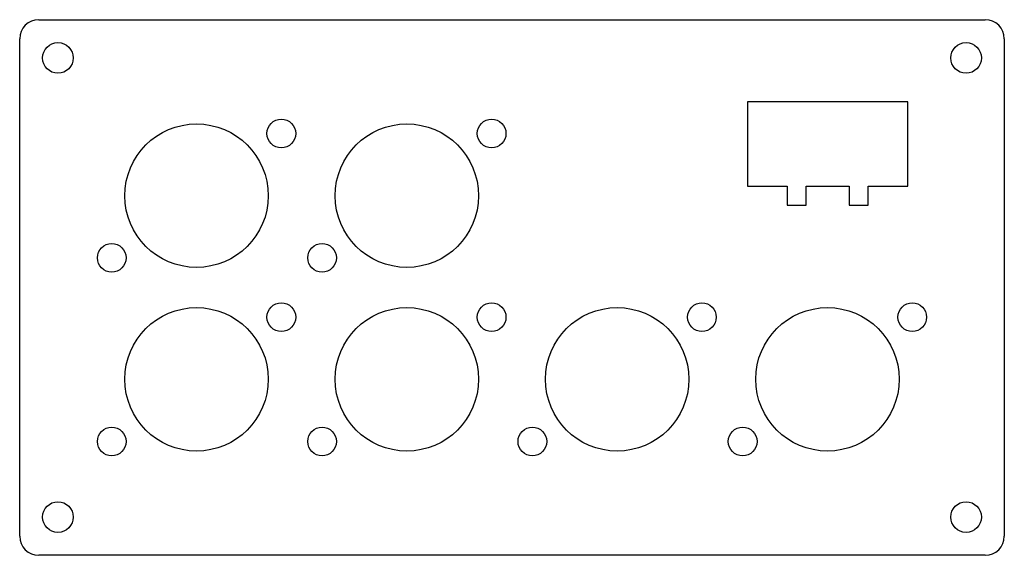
# Model space of a CAD drawing. Extents: x -2 to 101, y -54 to 2.
import ezdxf

# ---------------------------------------------------------------- set-up
doc = ezdxf.new("R2010")
doc.units = 0
doc.layers.add('INTERIOR_LOOPS', color=7, linetype='CONTINUOUS')
doc.layers.add('OUTER_LOOP', color=7, linetype='CONTINUOUS')

msp = doc.modelspace()

# ---------------------------------------------------------------- linework, layer by layer
at = {"layer": 'INTERIOR_LOOPS', "color": 7, "linetype": 'CONTINUOUS', "ltscale": 25.4}
for p, q in [((74.12, -6.6), (74.12, -15.4)), ((90.92, -6.6), (74.12, -6.6)), ((90.92, -15.4), (90.92, -6.6)), ((74.12, -15.4), (78.27, -15.4)), ((78.27, -15.4), (78.27, -17.4)), ((80.27, -17.4), (80.27, -15.4)), ((80.27, -15.4), (84.77, -15.4)), ((84.77, -15.4), (84.77, -17.4)), ((86.77, -15.4), (90.92, -15.4)), ((86.77, -17.4), (86.77, -15.4)), ((78.27, -17.4), (80.27, -17.4)), ((84.77, -17.4), (86.77, -17.4))]:
    msp.add_line(p, q, dxfattribs=at)
for centre, radius in [((2, -2), 1.6), ((97, -2), 1.6), ((16.5, -16.4), 7.5), ((25.37, -9.9), 1.5), ((38.5, -16.4), 7.5), ((47.37, -9.9), 1.5), ((7.63, -22.9), 1.5), ((29.63, -22.9), 1.5), ((25.37, -29.1), 1.5), ((47.37, -29.1), 1.5), ((69.37, -29.1), 1.5), ((91.37, -29.1), 1.5), ((16.5, -35.6), 7.5), ((38.5, -35.6), 7.5), ((60.5, -35.6), 7.5), ((82.5, -35.6), 7.5), ((7.63, -42.1), 1.5), ((29.63, -42.1), 1.5), ((51.63, -42.1), 1.5), ((73.63, -42.1), 1.5), ((2, -50), 1.6), ((97, -50), 1.6)]:
    msp.add_circle(centre, radius, dxfattribs=at)
at = {"layer": 'OUTER_LOOP', "color": 7, "linetype": 'CONTINUOUS', "ltscale": 25.4}
for p, q in [((0, 2), (99, 2)), ((-2, -52), (-2, 0)), ((101, 0), (101, -52)), ((99, -54), (0, -54))]:
    msp.add_line(p, q, dxfattribs=at)
for centre, start, end in [((0, 0), 90, 180), ((99, 0), 0, 90), ((0, -52), 180, 270), ((99, -52), 270, 360)]:
    msp.add_arc(centre, 2, start, end, dxfattribs=at)

doc.saveas('drawing.dxf')
